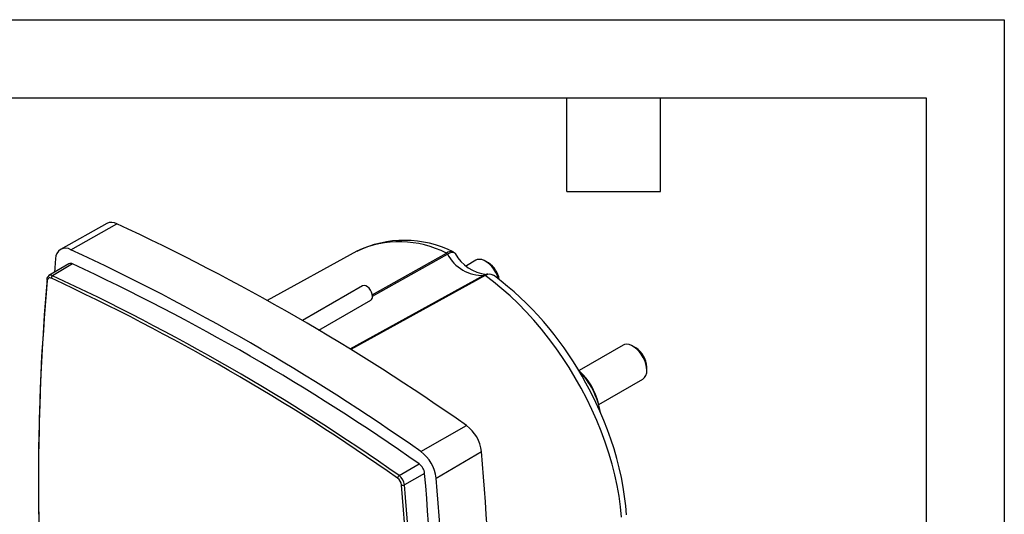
# Model space of a CAD drawing. Header units: millimetres. Extents: x 0 to 419, y 0 to 324.
# Tile 13 of 13: x 299 to 419, y 263 to 324. Entities that reach past the tile are written whole.
import ezdxf

# ---------------------------------------------------------------- set-up
doc = ezdxf.new("R2010")
doc.units = ezdxf.units.MM
doc.header["$LTSCALE"] = 1.5
doc.layers.add('TEXT', color=140, linetype='Continuous', lineweight=25)

msp = doc.modelspace()

# ---------------------------------------------------------------- linework, layer by layer
at = {"color": 7, "linetype": 'Continuous'}
for p, q in [((0.004, 323.854), (419.104, 323.854)), ((419.104, 323.854), (419.104, 0.004))]:
    msp.add_line(p, q, dxfattribs=at)
for p, q in [((309.63, 298.982), (304.009, 295.817)), ((305.269, 295.776), (310.86, 298.942)), ((340.117, 295.588), (329.203, 289.595)), ((352.12, 295.311), (351.896, 295.495)), ((303.396, 294.695), (303.243, 293.004)), ((342.021, 290.28), (351.055, 295.357)), ((342.049, 290.108), (351.182, 295.246)), ((354.64, 294.491), (353.499, 293.832)), ((356.194, 294.168), (355.841, 294.373)), ((305.012, 294.051), (302.586, 292.616)), ((305.472, 294.04), (303.033, 292.605)), ((355.669, 292.655), (339.296, 283.64)), ((355.796, 292.62), (339.387, 283.585)), ((340.845, 291.363), (333.51, 287.129)), ((335.488, 285.961), (341.845, 289.631)), ((372.601, 284.123), (367.233, 281.024)), ((374.155, 283.8), (373.801, 284.004)), ((375.498, 281.065), (375.498, 281.473)), ((369.636, 276.869), (375.001, 279.966)), ((347.934, 271.146), (353.515, 274.318)), ((349.807, 267.902), (355.345, 271.149)), ((345.288, 268.212), (347.731, 269.644)), ((348.405, 268.478), (345.942, 267.078))]:
    msp.add_line(p, q)
at = {"flags": 128}
for points in [[(352.122, 295.312), (352.106, 295.338), (352.042, 295.393), (351.877, 295.451), (351.688, 295.443), (351.445, 295.373), (351.182, 295.246)], [(357.419, 292.222), (357.283, 292.612), (357.095, 293.009), (356.863, 293.386), (356.597, 293.731), (356.305, 294.03), (355.997, 294.274), (355.684, 294.455), (355.376, 294.566), (355.084, 294.604), (354.818, 294.567), (354.64, 294.491)], [(372.409, 263.158), (372.289, 264.413), (372.113, 265.691), (371.882, 266.989), (371.597, 268.301), (371.258, 269.625), (370.867, 270.956), (370.425, 272.291), (369.932, 273.626), (369.391, 274.956), (368.803, 276.277), (368.169, 277.587), (367.492, 278.881), (366.774, 280.155), (366.016, 281.405), (365.222, 282.628), (364.392, 283.82), (363.531, 284.978), (362.639, 286.098), (361.721, 287.177), (360.778, 288.211), (359.813, 289.199), (358.83, 290.136), (357.831, 291.02), (356.819, 291.849), (355.796, 292.62)], [(356.882, 292.615), (356.537, 292.771), (356.118, 292.802)], [(342.052, 290.089), (342.023, 290.336), (341.94, 290.595), (341.808, 290.847), (341.638, 291.07), (341.445, 291.247), (341.244, 291.363), (341.051, 291.409), (340.882, 291.382), (340.845, 291.363)], [(375.498, 281.065), (375.469, 281.442), (375.383, 281.839), (375.244, 282.243), (375.055, 282.641), (374.824, 283.018), (374.557, 283.362), (374.265, 283.661), (373.957, 283.906), (373.644, 284.086), (373.336, 284.198), (373.044, 284.236), (372.778, 284.199), (372.601, 284.123)], [(373.006, 263.406), (372.923, 264.529), (372.794, 265.667), (372.62, 266.817), (372.404, 267.977), (372.144, 269.144), (371.843, 270.314), (371.502, 271.485), (371.122, 272.651), (370.706, 273.81), (370.257, 274.953), (369.782, 276.068), (369.296, 277.129), (368.832, 278.078), (368.485, 278.754), (368.084, 279.5), (367.612, 280.339)]]:
    msp.add_lwpolyline(points, dxfattribs=at)
for centre, radius, start, end in [((310.206, 297.763), 1.349, 60.9927, 115.30784), ((194.356, 47.873), 276.784, 54.89818, 65.10719), ((345.351, 284.37), 12.38, 62.56592, 115.01354), ((345.921, 283.718), 13.206, 63.19046, 116.06217), ((304.625, 294.729), 1.229, 58.38788, 181.62287), ((188.737, 44.648), 276.849, 54.89818, 65.10719), ((351.598, 294.696), 0.856, 70.94221, 129.42161), ((350.92, 295.075), 0.312, 32.99332, 64.38494), ((355.453, 297.462), 4.812, 207.42581, 272.57956), ((356.43, 297.635), 4.888, 208.32713, 264.37734), ((305.232, 293.63), 0.475, 59.68118, 117.5973), ((189.672, 44.648), 274.966, 54.91209, 65.09329), ((354.581, 291.674), 2.971, 9.37581, 57.10671), ((575.427, 267.869), 274.133, 174.90234, 184.774), ((578.034, 267.627), 276.73, 174.94639, 185.05361), ((302.921, 292.1), 0.615, 122.97895, 177.69737), ((302.447, 292.126), 0.14, 180.71561, 241.0606), ((302.705, 292.012), 0.326, 58.46072, 181.55004), ((302.8, 292.196), 0.47, 60.34395, 117.60498), ((303.23, 292.31), 0.354, 123.71561, 183.20687), ((188.214, 44.915), 272.657, 54.8738, 65.13157), ((187.245, 43.238), 274.937, 54.91209, 65.09329), ((356.205, 291.769), 1.035, 94.59692, 121.17227), ((355.696, 292.504), 0.154, 49.2178, 99.95268), ((356.337, 291.808), 0.976, 52.70232, 123.66153), ((332.758, 260.722), 39.995, 29.3728, 52.81656), ((341.56, 290.036), 0.494, 305.11209, 6.20009), ((372.584, 281.342), 2.916, 2.57027, 57.42435), ((360.08, 274.128), 9.936, 10.36393, 44.18185), ((374.31, 280.941), 1.195, 305.34553, 5.96665), ((362.004, 275.234), 7.796, 13.0761, 47.25601), ((350.786, 270.63), 4.588, 6.50287, 53.49713), ((345.14, 267.37), 4.698, 6.50287, 53.49713), ((79.591, 246.521), 276.851, 354.89632, 5.10368), ((346.728, 268.287), 1.688, 6.49247, 53.50753), ((345.514, 267.852), 0.424, 122.16325, 171.14278), ((344.355, 266.918), 1.244, 6.4731, 53.5269), ((344.313, 266.893), 1.64, 6.49247, 53.50753), ((74.457, 244.078), 275.032, 354.91022, 5.08978), ((73.989, 243.268), 276.916, 354.89632, 5.10368), ((345.744, 267.454), 0.424, 248.86204, 297.83252), ((69.937, 242.681), 276.73, 354.94639, 5.05361), ((72.023, 242.681), 275.004, 354.91022, 5.08978)]:
    msp.add_arc(centre, radius, start, end)
at = {"layer": 'TEXT'}
for p, q in [((9.525, 314.325), (409.575, 314.325)), ((365.76, 302.895), (365.76, 314.325)), ((377.19, 302.895), (377.19, 314.325)), ((409.575, 314.325), (409.575, 9.525)), ((365.76, 302.895), (377.19, 302.895))]:
    msp.add_line(p, q, dxfattribs=at)

doc.saveas('drawing.dxf')
